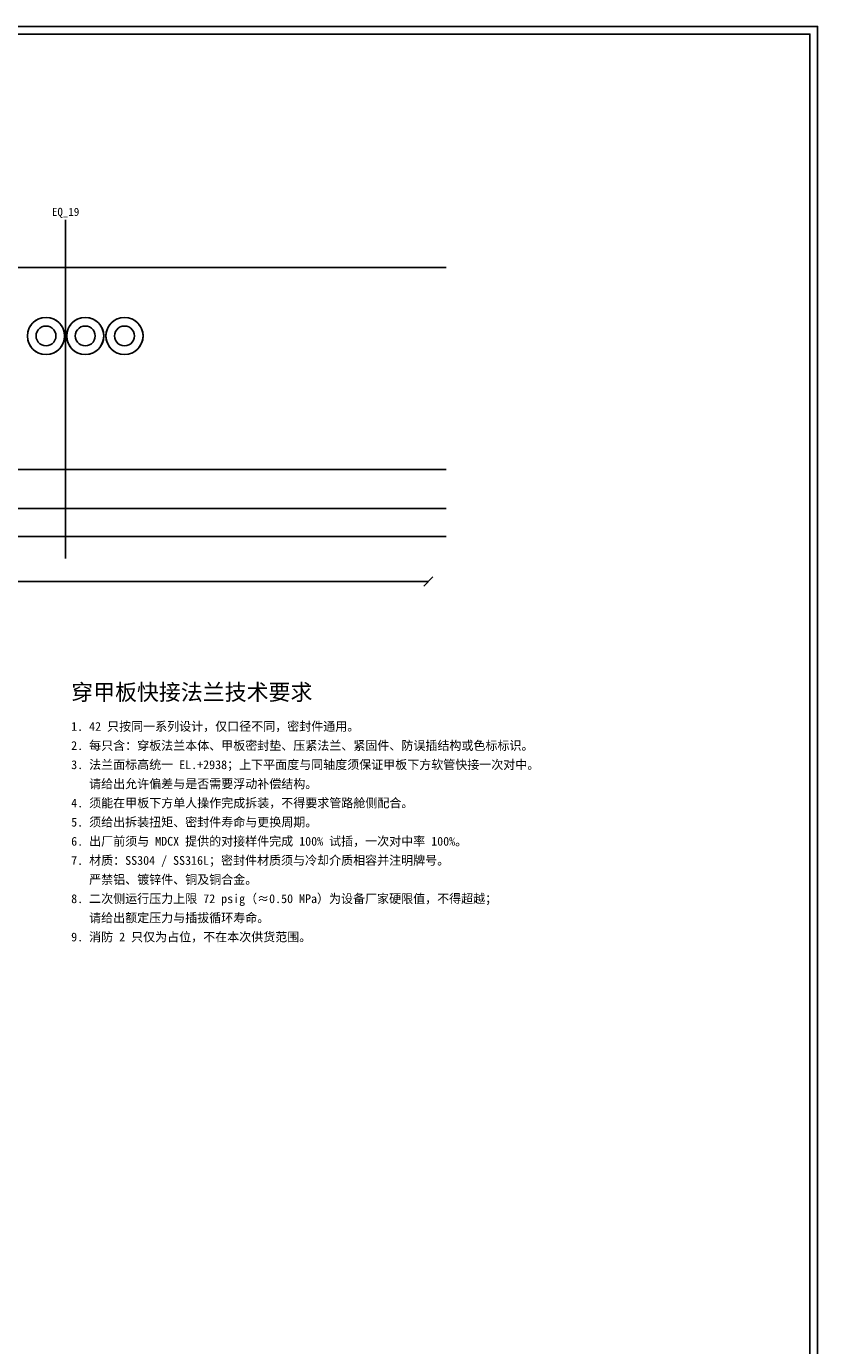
# Model space of a CAD drawing. Header units: metres. Extents: x 8 to 833, y 8 to 586.
# Tile 4 of 4: x 626 to 833, y 241 to 586. Entities that reach past the tile are written whole.
import ezdxf
from ezdxf.enums import TextEntityAlignment as Align

# ---------------------------------------------------------------- set-up
doc = ezdxf.new("R2010")
doc.units = ezdxf.units.M
for name, color, linetype in [('CL', 1, 'Continuous'), ('DECK-QC', 3, 'Continuous'), ('DIM', 7, 'Continuous'), ('FRAME', 7, 'Continuous'), ('GRID', 252, 'Continuous'), ('TEXT', 7, 'Continuous')]:
    doc.layers.add(name, color=color, linetype=linetype)
doc.styles.add('CN', font='simsun.ttc')

msp = doc.modelspace()

# ---------------------------------------------------------------- linework, layer by layer
at = {"layer": 'CL'}
msp.add_lwpolyline([(636.55, 447), (636.55, 535.5)], dxfattribs=at)
at = {"layer": 'DECK-QC'}
for points in [[(626.7, 506.22), (627.06, 507.24), (627.63, 508.16), (628.4, 508.93), (629.32, 509.51), (630.35, 509.87), (631.43, 509.99), (632.5, 509.87), (633.53, 509.51), (634.45, 508.93), (635.22, 508.16), (635.79, 507.24), (636.15, 506.22), (636.28, 505.14), (636.15, 504.06), (635.79, 503.04), (635.22, 502.12), (634.45, 501.35), (633.53, 500.77), (632.5, 500.41), (631.43, 500.29), (630.35, 500.41), (629.32, 500.77), (628.4, 501.35), (627.63, 502.12), (627.06, 503.04), (626.7, 504.06), (626.58, 505.14), (626.7, 506.22)], [(636.95, 506.22), (637.31, 507.24), (637.88, 508.16), (638.65, 508.93), (639.57, 509.51), (640.6, 509.87), (641.68, 509.99), (642.75, 509.87), (643.78, 509.51), (644.7, 508.93), (645.47, 508.16), (646.04, 507.24), (646.4, 506.22), (646.53, 505.14), (646.4, 504.06), (646.04, 503.04), (645.47, 502.12), (644.7, 501.35), (643.78, 500.77), (642.75, 500.41), (641.68, 500.29), (640.6, 500.41), (639.57, 500.77), (638.65, 501.35), (637.88, 502.12), (637.31, 503.04), (636.95, 504.06), (636.83, 505.14), (636.95, 506.22)], [(647.2, 506.22), (647.56, 507.24), (648.13, 508.16), (648.9, 508.93), (649.82, 509.51), (650.85, 509.87), (651.93, 509.99), (653, 509.87), (654.03, 509.51), (654.95, 508.93), (655.72, 508.16), (656.29, 507.24), (656.65, 506.22), (656.78, 505.14), (656.65, 504.06), (656.29, 503.04), (655.72, 502.12), (654.95, 501.35), (654.03, 500.77), (653, 500.41), (651.93, 500.29), (650.85, 500.41), (649.82, 500.77), (648.9, 501.35), (648.13, 502.12), (647.56, 503.04), (647.2, 504.06), (647.08, 505.14), (647.2, 506.22)], [(629.39, 506.76), (629.08, 506.27), (628.89, 505.72), (628.83, 505.14), (628.89, 504.56), (629.08, 504.01), (629.39, 503.52), (629.8, 503.11), (630.3, 502.8), (630.85, 502.61), (631.43, 502.54), (632, 502.61), (632.55, 502.8), (633.05, 503.11), (633.46, 503.52), (633.77, 504.01), (633.96, 504.56), (634.03, 505.14), (633.96, 505.72), (633.77, 506.27), (633.46, 506.76), (633.05, 507.17), (632.55, 507.48), (632, 507.68), (631.43, 507.74), (630.85, 507.68), (630.3, 507.48), (629.8, 507.17), (629.39, 506.76)], [(639.64, 506.76), (639.33, 506.27), (639.14, 505.72), (639.08, 505.14), (639.14, 504.56), (639.33, 504.01), (639.64, 503.52), (640.05, 503.11), (640.55, 502.8), (641.1, 502.61), (641.68, 502.54), (642.25, 502.61), (642.8, 502.8), (643.3, 503.11), (643.71, 503.52), (644.02, 504.01), (644.21, 504.56), (644.28, 505.14), (644.21, 505.72), (644.02, 506.27), (643.71, 506.76), (643.3, 507.17), (642.8, 507.48), (642.25, 507.68), (641.68, 507.74), (641.1, 507.68), (640.55, 507.48), (640.05, 507.17), (639.64, 506.76)], [(649.89, 506.76), (649.58, 506.27), (649.39, 505.72), (649.33, 505.14), (649.39, 504.56), (649.58, 504.01), (649.89, 503.52), (650.3, 503.11), (650.8, 502.8), (651.35, 502.61), (651.93, 502.54), (652.5, 502.61), (653.05, 502.8), (653.55, 503.11), (653.96, 503.52), (654.27, 504.01), (654.46, 504.56), (654.53, 505.14), (654.46, 505.72), (654.27, 506.27), (653.96, 506.76), (653.55, 507.17), (653.05, 507.48), (652.5, 507.68), (651.93, 507.74), (651.35, 507.68), (650.8, 507.48), (650.3, 507.17), (649.89, 506.76)]]:
    msp.add_lwpolyline(points, close=True, dxfattribs=at)
at = {"layer": 'DIM'}
for points in [[(730.1, 439.8), (732.5, 442.2)], [(46.55, 441), (731.3, 441)]]:
    msp.add_lwpolyline(points, dxfattribs=at)
for centre in [(631.43, 505.14), (641.68, 505.14), (651.93, 505.14)]:
    msp.add_circle(centre, 4.85, dxfattribs=at)
at = {"layer": 'FRAME'}
for points in [[(8, 8), (833, 8), (833, 586), (8, 586)], [(10, 10), (831, 10), (831, 584), (10, 584)]]:
    msp.add_lwpolyline(points, close=True, dxfattribs=at)
at = {"layer": 'GRID'}
for points in [[(46, 523.05), (736, 523.05)], [(46, 470.25), (736, 470.25)], [(46, 460.1), (736, 460.1)], [(46, 452.8), (736, 452.8)]]:
    msp.add_lwpolyline(points, dxfattribs=at)

# ---------------------------------------------------------------- texts
at = {"layer": 'TEXT', "style": 'CN'}
msp.add_text('EQ_19', height=2.1, dxfattribs=at).set_placement((636.55, 536.5), align=Align.CENTER)
for s, height, p in [('穿甲板快接法兰技术要求', 4.2, (638, 410)), ('1. 42 只按同一系列设计，仅口径不同，密封件通用。', 2.3, (638, 402)), ('2. 每只含：穿板法兰本体、甲板密封垫、压紧法兰、紧固件、防误插结构或色标标识。', 2.3, (638, 397)), ('3. 法兰面标高统一 EL.+2938；上下平面度与同轴度须保证甲板下方软管快接一次对中。', 2.3, (638, 392)), ('   请给出允许偏差与是否需要浮动补偿结构。', 2.3, (638, 387)), ('4. 须能在甲板下方单人操作完成拆装，不得要求管路舱侧配合。', 2.3, (638, 382)), ('5. 须给出拆装扭矩、密封件寿命与更换周期。', 2.3, (638, 377)), ('6. 出厂前须与 MDCX 提供的对接样件完成 100% 试插，一次对中率 100%。', 2.3, (638, 372)), ('7. 材质：SS304 / SS316L；密封件材质须与冷却介质相容并注明牌号。', 2.3, (638, 367)), ('   严禁铝、镀锌件、铜及铜合金。', 2.3, (638, 362)), ('8. 二次侧运行压力上限 72 psig（≈0.50 MPa）为设备厂家硬限值，不得超越；', 2.3, (638, 357)), ('   请给出额定压力与插拔循环寿命。', 2.3, (638, 352)), ('9. 消防 2 只仅为占位，不在本次供货范围。', 2.3, (638, 347))]:
    msp.add_text(s, height=height, dxfattribs=at).set_placement(p)

doc.saveas('drawing.dxf')
